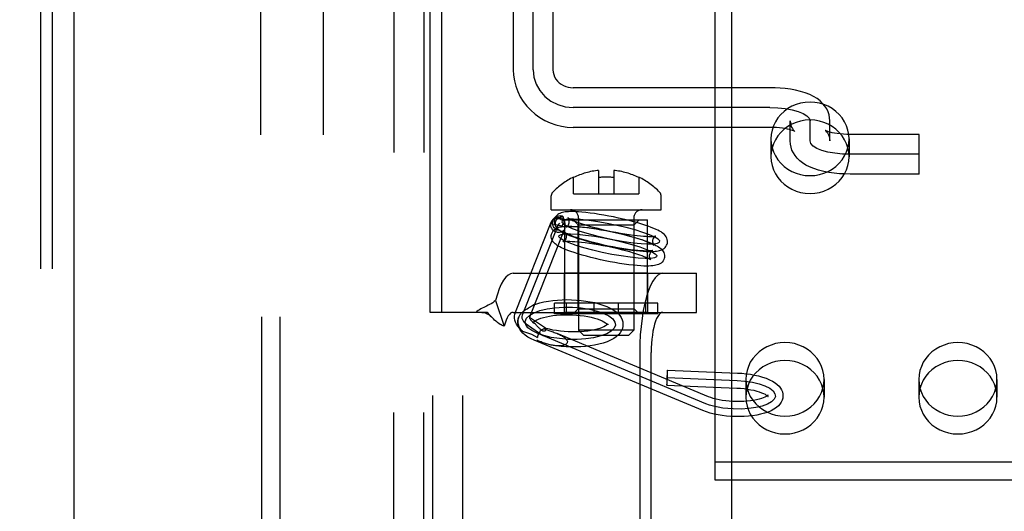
# Model space of a CAD drawing. Header units: inches. Extents: x 0 to 232, y 0 to 150.
# Tile 13 of 31: x 70.839 to 72.804, y 82.675 to 83.655. Entities that reach past the tile are written whole.
import ezdxf

# ---------------------------------------------------------------- set-up
doc = ezdxf.new("R2010")
doc.units = ezdxf.units.IN
doc.header["$LTSCALE"] = 12.750417
doc.header["$MEASUREMENT"] = 0
doc.linetypes.add('HIDDEN', pattern=[0.2, 0.1, -0.1])
doc.layers.get('0').update_dxf_attribs({"linetype": 'CONTINUOUS'})
for name, color, linetype in [('02___PRT_ALL_AXES', 7, 'CONTINUOUS'), ('03___PRT_ALL_CURVES', 7, 'CONTINUOUS'), ('06___PRT_ALL_SURFS', 7, 'CONTINUOUS'), ('DEFAULT_2', 8, 'HIDDEN'), ('DIMENSIONS', 7, 'CONTINUOUS')]:
    doc.layers.add(name, color=color, linetype=linetype)
doc.styles.get("Standard").update_dxf_attribs({"font": 'arial.ttf'})
doc.dimstyles.new('DIMSTYLE_1', dxfattribs={"dimtxt": 1.022761, "dimasz": 1.363681, "dimexe": 0.09, "dimexo": 0.07, "dimgap": 0.0375, "dimtad": 0, "dimtih": 1, "dimtoh": 1, "dimzin": 4, "dimdsep": 46, "dimtxsty": 'Standard', "dimblk": '_FILLED', "dimblk1": '_FILLED', "dimblk2": '_FILLED', "dimcen": 0.09, "dimazin": 1, "dimtfac": 1, "dimtdec": 3, "dimtofl": 0, "dimtmove": 0, "dimatfit": 3, "dimldrblk": '_FILLED', "dimfxl": 0, "dimtolj": 1, "dimtzin": 4, "dimarcsym": 0})

# ---------------------------------------------------------------- blocks, each defined once
blk = doc.blocks.new('_FILLED')
at = {"color": 0, "linetype": 'ByBlock'}
blk.add_solid([(0, 0), (-1, 0.2), (-1, -0.2)], dxfattribs=at)
blk = doc.blocks.new('*D17')
at = {"layer": 'DIMENSIONS', "color": 2, "linetype": 'Continuous'}
for p, q in [((67.3221, 88.4813), (65.202, 88.4813)), ((70.9471, 88.4813), (73.6745, 88.4813))]:
    blk.add_line(p, q, dxfattribs=at)
at = {"layer": 'DIMENSIONS', "color": 2, "linetype": 'Continuous', "xscale": 1.3636809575, "yscale": 1.3636809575, "zscale": 1.3636809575}
blk.add_blockref('_FILLED', (67.3221, 88.4813), dxfattribs=at)
at = {"layer": 'DIMENSIONS', "color": 2, "linetype": 'Continuous', "xscale": 1.3636809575, "yscale": 1.3636809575, "zscale": 1.3636809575, "rotation": 180}
blk.add_blockref('_FILLED', (70.9471, 88.4813), dxfattribs=at)
at = {"layer": 'DIMENSIONS', "color": 2, "linetype": 'Continuous', "insert": (64.6907, 88.9927), "char_height": 1.02276, "width": 2.779324, "attachment_point": 3, "line_spacing_factor": 0.9}
blk.add_mtext('3.63', dxfattribs=at)

msp = doc.modelspace()

# ---------------------------------------------------------------- linework, layer by layer
at = {"color": 3, "linetype": 'Continuous'}
for p, q in [((70.9471, 112.402), (70.9471, 54.11)), ((72.2596, 90.8393), (72.2596, 75.6726))]:
    msp.add_line(p, q, dxfattribs=at)
at = {"layer": '02___PRT_ALL_AXES', "color": 8, "linetype": 'HIDDEN'}
for p, q in [((71.3198, 84.7001), (71.3198, 81.231)), ((71.4448, 84.7001), (71.4448, 81.231)), ((71.5856, 81.597), (71.5856, 84.665)), ((71.6456, 81.597), (71.6456, 84.665)), ((72.3381, 83.4172), (72.3381, 83.3816)), ((72.4941, 83.4172), (72.4941, 83.3816)), ((71.9269, 83.0895), (71.9269, 83.256)), ((71.9269, 83.256), (72.0919, 83.256)), ((72.0919, 83.0895), (72.0919, 83.256)), ((71.9264, 83.0715), (71.9264, 83.1495)), ((72.0924, 83.1495), (71.9264, 83.1495)), ((72.0924, 83.0715), (72.0924, 83.1495)), ((72.0924, 83.0715), (71.9264, 83.0715)), ((72.2881, 82.9379), (72.2881, 82.9023)), ((72.4441, 82.9379), (72.4441, 82.9023)), ((72.6331, 82.9379), (72.6331, 82.9023)), ((72.7891, 82.9379), (72.7891, 82.9023))]:
    msp.add_line(p, q, dxfattribs=at)
for points in [[(72.4941, 83.4172), (72.4935, 83.4261), (72.4918, 83.4347), (72.489, 83.4431), (72.4852, 83.4512), (72.4803, 83.4588), (72.4745, 83.4658), (72.4678, 83.472), (72.4604, 83.4775), (72.4523, 83.4821), (72.4438, 83.4857), (72.4348, 83.4883), (72.4255, 83.4899), (72.4161, 83.4904), (72.4067, 83.4899), (72.3974, 83.4883), (72.3884, 83.4857), (72.3799, 83.4821), (72.3718, 83.4775), (72.3644, 83.472), (72.3577, 83.4658), (72.3519, 83.4588), (72.347, 83.4512), (72.3432, 83.4431), (72.3404, 83.4347), (72.3387, 83.4261), (72.3381, 83.4172)], [(72.4941, 83.3816), (72.4935, 83.3905), (72.4918, 83.3991), (72.489, 83.4076), (72.4852, 83.4156), (72.4803, 83.4232), (72.4745, 83.4302), (72.4678, 83.4364), (72.4604, 83.4419), (72.4523, 83.4465), (72.4438, 83.4501), (72.4348, 83.4527), (72.4255, 83.4543), (72.4161, 83.4549), (72.4067, 83.4543), (72.3974, 83.4527), (72.3884, 83.4501), (72.3799, 83.4465), (72.3718, 83.4419), (72.3644, 83.4364), (72.3577, 83.4302), (72.3519, 83.4232), (72.347, 83.4156), (72.3432, 83.4076), (72.3404, 83.3991), (72.3387, 83.3905), (72.3381, 83.3816)], [(72.3381, 83.4172), (72.3387, 83.4083), (72.3404, 83.3996), (72.3432, 83.3912), (72.347, 83.3831), (72.3519, 83.3755), (72.3577, 83.3686), (72.3644, 83.3623), (72.3718, 83.3568), (72.3799, 83.3523), (72.3884, 83.3486), (72.3974, 83.346), (72.4067, 83.3444), (72.4161, 83.3439), (72.4255, 83.3444), (72.4348, 83.346), (72.4438, 83.3486), (72.4523, 83.3523), (72.4604, 83.3568), (72.4678, 83.3623), (72.4745, 83.3686), (72.4803, 83.3755), (72.4852, 83.3831), (72.489, 83.3912), (72.4918, 83.3996), (72.4935, 83.4083), (72.4941, 83.4172)], [(72.3381, 83.3816), (72.3387, 83.3727), (72.3404, 83.364), (72.3432, 83.3556), (72.347, 83.3475), (72.3519, 83.34), (72.3577, 83.333), (72.3644, 83.3267), (72.3718, 83.3213), (72.3799, 83.3167), (72.3884, 83.3131), (72.3974, 83.3104), (72.4067, 83.3088), (72.4161, 83.3083), (72.4255, 83.3088), (72.4348, 83.3104), (72.4438, 83.3131), (72.4523, 83.3167), (72.4604, 83.3213), (72.4678, 83.3267), (72.4745, 83.333), (72.4803, 83.34), (72.4852, 83.3475), (72.489, 83.3556), (72.4918, 83.364), (72.4935, 83.3727), (72.4941, 83.3816)], [(72.4441, 82.9379), (72.4435, 82.9468), (72.4418, 82.9555), (72.439, 82.9639), (72.4352, 82.972), (72.4303, 82.9795), (72.4245, 82.9865), (72.4178, 82.9928), (72.4104, 82.9982), (72.4023, 83.0028), (72.3938, 83.0064), (72.3848, 83.0091), (72.3755, 83.0107), (72.3661, 83.0112), (72.3567, 83.0107), (72.3474, 83.0091), (72.3384, 83.0064), (72.3299, 83.0028), (72.3218, 82.9982), (72.3144, 82.9928), (72.3077, 82.9865), (72.3019, 82.9795), (72.297, 82.972), (72.2932, 82.9639), (72.2904, 82.9555), (72.2887, 82.9468), (72.2881, 82.9379)], [(72.7891, 82.9379), (72.7885, 82.9468), (72.7868, 82.9555), (72.784, 82.9639), (72.7802, 82.972), (72.7753, 82.9795), (72.7695, 82.9865), (72.7628, 82.9928), (72.7554, 82.9982), (72.7473, 83.0028), (72.7388, 83.0064), (72.7298, 83.0091), (72.7205, 83.0107), (72.7111, 83.0112), (72.7017, 83.0107), (72.6924, 83.0091), (72.6834, 83.0064), (72.6749, 83.0028), (72.6668, 82.9982), (72.6594, 82.9928), (72.6527, 82.9865), (72.6469, 82.9795), (72.642, 82.972), (72.6382, 82.9639), (72.6354, 82.9555), (72.6337, 82.9468), (72.6331, 82.9379)], [(72.4441, 82.9023), (72.4435, 82.9112), (72.4418, 82.9199), (72.439, 82.9283), (72.4352, 82.9364), (72.4303, 82.944), (72.4245, 82.9509), (72.4178, 82.9572), (72.4104, 82.9627), (72.4023, 82.9672), (72.3938, 82.9709), (72.3848, 82.9735), (72.3755, 82.9751), (72.3661, 82.9756), (72.3567, 82.9751), (72.3474, 82.9735), (72.3384, 82.9709), (72.3299, 82.9672), (72.3218, 82.9627), (72.3144, 82.9572), (72.3077, 82.9509), (72.3019, 82.944), (72.297, 82.9364), (72.2932, 82.9283), (72.2904, 82.9199), (72.2887, 82.9112), (72.2881, 82.9023)], [(72.7891, 82.9023), (72.7885, 82.9112), (72.7868, 82.9199), (72.784, 82.9283), (72.7802, 82.9364), (72.7753, 82.944), (72.7695, 82.9509), (72.7628, 82.9572), (72.7554, 82.9627), (72.7473, 82.9672), (72.7388, 82.9709), (72.7298, 82.9735), (72.7205, 82.9751), (72.7111, 82.9756), (72.7017, 82.9751), (72.6924, 82.9735), (72.6834, 82.9709), (72.6749, 82.9672), (72.6668, 82.9627), (72.6594, 82.9572), (72.6527, 82.9509), (72.6469, 82.944), (72.642, 82.9364), (72.6382, 82.9283), (72.6354, 82.9199), (72.6337, 82.9112), (72.6331, 82.9023)], [(72.2881, 82.9379), (72.2887, 82.929), (72.2904, 82.9204), (72.2932, 82.9119), (72.297, 82.9039), (72.3019, 82.8963), (72.3077, 82.8893), (72.3144, 82.8831), (72.3218, 82.8776), (72.3299, 82.873), (72.3384, 82.8694), (72.3474, 82.8668), (72.3567, 82.8652), (72.3661, 82.8646), (72.3755, 82.8652), (72.3848, 82.8668), (72.3938, 82.8694), (72.4023, 82.873), (72.4104, 82.8776), (72.4178, 82.8831), (72.4245, 82.8893), (72.4303, 82.8963), (72.4352, 82.9039), (72.439, 82.9119), (72.4418, 82.9204), (72.4435, 82.929), (72.4441, 82.9379)], [(72.6331, 82.9379), (72.6337, 82.929), (72.6354, 82.9204), (72.6382, 82.9119), (72.642, 82.9039), (72.6469, 82.8963), (72.6527, 82.8893), (72.6594, 82.8831), (72.6668, 82.8776), (72.6749, 82.873), (72.6834, 82.8694), (72.6924, 82.8668), (72.7017, 82.8652), (72.7111, 82.8646), (72.7205, 82.8652), (72.7298, 82.8668), (72.7388, 82.8694), (72.7473, 82.873), (72.7554, 82.8776), (72.7628, 82.8831), (72.7695, 82.8893), (72.7753, 82.8963), (72.7802, 82.9039), (72.784, 82.9119), (72.7868, 82.9204), (72.7885, 82.929), (72.7891, 82.9379)], [(72.2881, 82.9023), (72.2887, 82.8934), (72.2904, 82.8848), (72.2932, 82.8764), (72.297, 82.8683), (72.3019, 82.8607), (72.3077, 82.8537), (72.3144, 82.8475), (72.3218, 82.842), (72.3299, 82.8374), (72.3384, 82.8338), (72.3474, 82.8312), (72.3567, 82.8296), (72.3661, 82.8291), (72.3755, 82.8296), (72.3848, 82.8312), (72.3938, 82.8338), (72.4023, 82.8374), (72.4104, 82.842), (72.4178, 82.8475), (72.4245, 82.8537), (72.4303, 82.8607), (72.4352, 82.8683), (72.439, 82.8764), (72.4418, 82.8848), (72.4435, 82.8934), (72.4441, 82.9023)], [(72.6331, 82.9023), (72.6337, 82.8934), (72.6354, 82.8848), (72.6382, 82.8764), (72.642, 82.8683), (72.6469, 82.8607), (72.6527, 82.8537), (72.6594, 82.8475), (72.6668, 82.842), (72.6749, 82.8374), (72.6834, 82.8338), (72.6924, 82.8312), (72.7017, 82.8296), (72.7111, 82.8291), (72.7205, 82.8296), (72.7298, 82.8312), (72.7388, 82.8338), (72.7473, 82.8374), (72.7554, 82.842), (72.7628, 82.8475), (72.7695, 82.8537), (72.7753, 82.8607), (72.7802, 82.8683), (72.784, 82.8764), (72.7868, 82.8848), (72.7885, 82.8934), (72.7891, 82.9023)]]:
    msp.add_lwpolyline(points, dxfattribs=at)
at = {"layer": '03___PRT_ALL_CURVES', "color": 8, "linetype": 'HIDDEN'}
for p, q in [((71.8636, 83.5551), (71.8636, 84.3681)), ((72.3361, 83.4796), (71.9436, 83.4796)), ((72.4161, 83.4131), (72.4161, 83.453)), ((72.6341, 83.3865), (72.4961, 83.3865)), ((71.8424, 83.0663), (71.9135, 83.2453)), ((71.9135, 83.2453), (71.9172, 83.2493)), ((71.8833, 83.0248), (71.8541, 83.0445)), ((72.208, 82.8895), (71.8714, 83.0298)), ((72.131, 82.9415), (72.2708, 82.9356))]:
    msp.add_line(p, q, dxfattribs=at)
for points in [[(71.8636, 83.5551), (71.8651, 83.5404), (71.8696, 83.5263), (71.877, 83.5133), (71.887, 83.5017), (71.8991, 83.4924), (71.9129, 83.4854), (71.9278, 83.4811), (71.9436, 83.4796)], [(72.3361, 83.4796), (72.3516, 83.4791), (72.3666, 83.4776), (72.3804, 83.4752), (72.3927, 83.4718), (72.4026, 83.4678), (72.41, 83.4632), (72.4145, 83.4583), (72.4161, 83.453)], [(72.4961, 83.3865), (72.4806, 83.387), (72.4656, 83.3885), (72.4518, 83.3909), (72.4395, 83.3943), (72.4296, 83.3983), (72.4222, 83.4029), (72.4177, 83.4078), (72.4161, 83.4131)], [(72.0305, 83.2449), (72.0113, 83.2488), (71.9925, 83.2521), (71.9747, 83.2546), (71.9583, 83.2564), (71.9445, 83.2572), (71.9335, 83.257), (71.9258, 83.2559), (71.9215, 83.2539), (71.9211, 83.2511), (71.9245, 83.2476), (71.9314, 83.2435), (71.9418, 83.2389), (71.955, 83.2341), (71.9707, 83.2293), (71.9882, 83.2246), (72.0072, 83.2201)], [(72.0072, 83.2201), (72.0263, 83.2162), (72.0452, 83.2129), (72.063, 83.2103), (72.0794, 83.2086), (72.0932, 83.2078), (72.1042, 83.208), (72.1119, 83.2091), (72.1161, 83.2111), (72.1165, 83.2139), (72.1132, 83.2174), (72.1063, 83.2215), (72.0958, 83.2261), (72.0826, 83.2309), (72.067, 83.2357), (72.0495, 83.2404), (72.0305, 83.2449)], [(72.0012, 83.191), (71.9825, 83.1954), (71.965, 83.2001), (71.9493, 83.205), (71.9358, 83.2098), (71.9255, 83.2143), (71.9185, 83.2184), (71.9152, 83.222), (71.9155, 83.2248), (71.9197, 83.2268), (71.9273, 83.2279), (71.9382, 83.2281), (71.9523, 83.2273), (71.9684, 83.2256), (71.9862, 83.2231), (72.005, 83.2198), (72.0245, 83.2158)], [(72.0245, 83.2158), (72.0431, 83.2114), (72.0607, 83.2067), (72.0764, 83.2019), (72.0898, 83.197), (72.1001, 83.1925), (72.1071, 83.1884), (72.1105, 83.1849), (72.1101, 83.182), (72.106, 83.18), (72.0983, 83.1789), (72.0874, 83.1787), (72.0734, 83.1795), (72.0573, 83.1812), (72.0395, 83.1838), (72.0207, 83.1871), (72.0012, 83.191)], [(71.848, 83.0534), (71.8506, 83.0596), (71.8564, 83.0653), (71.8654, 83.0705), (71.8773, 83.0749), (71.8914, 83.0783), (71.9072, 83.0806), (71.9242, 83.0817), (71.9421, 83.0816), (71.9595, 83.0802), (71.976, 83.0777), (71.9911, 83.0741), (72.0044, 83.0695), (72.0149, 83.0643), (72.0225, 83.0584), (72.0268, 83.0522), (72.0278, 83.0459)], [(71.8541, 83.0445), (71.8496, 83.048), (71.846, 83.0516), (71.8435, 83.0553), (71.842, 83.0591), (71.8416, 83.0627), (71.8424, 83.0663)], [(72.0278, 83.0459), (72.0252, 83.0397), (72.0194, 83.034), (72.0104, 83.0288), (71.9985, 83.0244), (71.9844, 83.021), (71.9686, 83.0187), (71.9516, 83.0176), (71.9337, 83.0177), (71.9163, 83.0191), (71.8998, 83.0216), (71.8847, 83.0252), (71.8714, 83.0298), (71.8609, 83.035), (71.8533, 83.0409), (71.849, 83.0471), (71.848, 83.0534)], [(72.2708, 82.9356), (72.2863, 82.9344), (72.301, 82.9321), (72.3146, 82.9289), (72.3262, 82.9249), (72.3357, 82.9201), (72.3424, 82.9149), (72.3462, 82.9094), (72.347, 82.9037), (72.3447, 82.8983), (72.3393, 82.8931), (72.3312, 82.8885), (72.3207, 82.8847), (72.308, 82.8817), (72.2938, 82.8797), (72.2784, 82.8787), (72.2626, 82.8789)], [(72.2626, 82.8789), (72.2524, 82.8796), (72.2424, 82.8807), (72.2328, 82.8823), (72.2238, 82.8844), (72.2155, 82.8868), (72.208, 82.8895)]]:
    msp.add_lwpolyline(points, dxfattribs=at)
at = {"layer": '06___PRT_ALL_SURFS', "color": 8, "linetype": 'HIDDEN'}
for p, q in [((71.9062, 83.0685), (71.9062, 83.0895)), ((72.1127, 83.0895), (71.9062, 83.0895)), ((71.9304, 83.0685), (71.9304, 83.0895)), ((71.9851, 83.0685), (71.9851, 83.0895)), ((72.0337, 83.0685), (72.0337, 83.0895)), ((72.0884, 83.0685), (72.0884, 83.0895)), ((72.1127, 83.0685), (72.1127, 83.0895)), ((72.1127, 83.0685), (71.9062, 83.0685))]:
    msp.add_line(p, q, dxfattribs=at)
at = {"layer": 'DEFAULT_2', "color": 8, "linetype": 'HIDDEN'}
for p, q in [((71.5856, 84.665), (71.5856, 81.597)), ((71.6456, 84.665), (71.6456, 81.597)), ((71.6636, 81.631), (71.6636, 84.631)), ((71.7236, 81.631), (71.7236, 84.631)), ((71.3226, 81.7875), (71.3226, 84.4775)), ((71.3592, 81.7875), (71.3592, 84.4775)), ((70.881, 84.433), (70.881, 81.833)), ((70.9038, 84.433), (70.9038, 81.833)), ((71.8241, 84.3684), (71.8241, 83.5551)), ((71.9031, 84.3684), (71.9031, 83.5551)), ((71.6585, 83.0715), (71.6585, 83.6985)), ((71.6813, 83.0715), (71.6813, 83.6985)), ((72.2261, 83.6776), (72.2261, 82.7379)), ((72.3361, 83.5191), (71.9436, 83.5191)), ((72.3766, 83.4131), (72.3766, 83.453)), ((72.4556, 83.4131), (72.4556, 83.453)), ((72.3361, 83.4401), (71.9436, 83.4401)), ((72.6341, 83.426), (72.4961, 83.426)), ((72.6341, 83.347), (72.6341, 83.426)), ((71.9944, 83.3544), (71.9944, 83.3079)), ((72.0244, 83.3544), (72.0244, 83.3079)), ((71.9444, 83.3079), (71.9444, 83.341)), ((72.0744, 83.341), (72.0744, 83.3079)), ((72.6341, 83.347), (72.4961, 83.347)), ((71.8999, 83.276), (71.8999, 83.304)), ((71.9444, 83.3079), (72.0744, 83.3079)), ((72.1189, 83.276), (72.1189, 83.304)), ((71.8999, 83.276), (72.1189, 83.276)), ((71.9026, 83.2556), (71.9063, 83.2596)), ((71.9434, 83.256), (72.0754, 83.256)), ((71.9534, 83.246), (71.9434, 83.256)), ((71.9544, 83.2595), (71.9544, 83.036)), ((72.0644, 83.2595), (72.0644, 83.036)), ((72.0654, 83.246), (72.0754, 83.256)), ((71.8285, 83.0718), (71.8996, 83.2509)), ((71.8584, 83.0659), (71.926, 83.2363)), ((71.8989, 83.2485), (71.9214, 83.2436)), ((71.9534, 83.0785), (71.9534, 83.246)), ((71.9534, 83.246), (72.0654, 83.246)), ((72.0654, 83.0785), (72.0654, 83.246)), ((71.8237, 83.1495), (72.1895, 83.1495)), ((72.1895, 83.0715), (72.1895, 83.1495)), ((71.7889, 83.0952), (71.8061, 83.044)), ((71.8516, 83.0781), (71.8497, 83.077)), ((71.8543, 83.0798), (71.8516, 83.0781)), ((71.8561, 83.0809), (71.8543, 83.0798)), ((71.8579, 83.0819), (71.8561, 83.0809)), ((71.8643, 83.081), (71.8649, 83.0825)), ((71.9534, 83.0785), (71.9434, 83.0685)), ((71.9534, 83.0785), (72.0654, 83.0785)), ((72.0654, 83.0785), (72.0754, 83.0685)), ((71.6813, 83.0715), (71.6585, 83.0715)), ((71.7719, 83.0715), (71.6813, 83.0715)), ((71.7825, 83.0605), (71.7759, 83.0675)), ((71.783, 83.06), (71.7825, 83.0605)), ((71.8237, 83.0715), (72.1895, 83.0715)), ((71.8569, 83.0625), (71.8566, 83.0615)), ((71.8569, 83.0625), (71.8576, 83.064)), ((71.8576, 83.064), (71.8584, 83.0659)), ((71.8584, 83.0659), (71.8586, 83.0664)), ((71.8586, 83.0664), (71.8606, 83.0714)), ((72.0754, 83.0685), (71.9434, 83.0685)), ((71.888, 83.0398), (71.8625, 83.057)), ((71.8629, 83.0515), (71.8627, 83.0508)), ((71.8629, 83.0519), (71.8629, 83.0515)), ((71.8639, 83.0514), (71.8654, 83.0501)), ((71.8757, 83.0402), (71.872, 83.0439)), ((71.8875, 83.04), (71.8879, 83.0398)), ((72.0129, 83.0478), (72.0131, 83.0485)), ((72.0129, 83.0474), (72.0129, 83.0478)), ((72.0429, 83.0465), (72.0426, 83.0439)), ((71.8604, 83.028), (71.8722, 83.0215)), ((72.2137, 82.9034), (71.9117, 83.0292)), ((72.0644, 83.036), (71.9544, 83.036)), ((71.9644, 83.026), (71.9544, 83.036)), ((71.9644, 83.026), (72.0544, 83.026)), ((72.0544, 83.026), (72.0644, 83.036)), ((72.2022, 82.8757), (71.8656, 83.0159)), ((72.0764, 82.9915), (72.0764, 82.5675)), ((72.0992, 82.5675), (72.0992, 82.9915)), ((72.1317, 82.9564), (72.2714, 82.9506)), ((72.1304, 82.9265), (72.2702, 82.9206)), ((72.2261, 82.7735), (72.8511, 82.7735)), ((72.2261, 82.7379), (72.8511, 82.7379))]:
    msp.add_line(p, q, dxfattribs=at)
for points in [[(71.8241, 83.5551), (71.8247, 83.5439), (71.8264, 83.5328), (71.8292, 83.522), (71.8331, 83.5114), (71.838, 83.5012), (71.844, 83.4916), (71.8509, 83.4825), (71.8588, 83.4741), (71.8675, 83.4665), (71.8769, 83.4597), (71.887, 83.4539), (71.8976, 83.449), (71.9087, 83.4451), (71.9201, 83.4424), (71.9318, 83.4407), (71.9436, 83.4401)], [(71.9031, 83.5551), (71.9035, 83.5501), (71.9047, 83.5452), (71.9065, 83.5406), (71.909, 83.5364), (71.9121, 83.5325), (71.9157, 83.5291), (71.9196, 83.5261), (71.924, 83.5237), (71.9286, 83.5217), (71.9335, 83.5203), (71.9385, 83.5194), (71.9436, 83.5191)], [(72.4556, 83.453), (72.4552, 83.4591), (72.4541, 83.4651), (72.4521, 83.4711), (72.4494, 83.4769), (72.4458, 83.4826), (72.4413, 83.4879), (72.4361, 83.4929), (72.4301, 83.4975), (72.4232, 83.5016), (72.4155, 83.5054), (72.4066, 83.5088), (72.397, 83.5118), (72.3871, 83.5142), (72.3769, 83.516), (72.3668, 83.5174), (72.3566, 83.5184), (72.3463, 83.5189), (72.3361, 83.5191)], [(72.3766, 83.453), (72.377, 83.4483), (72.3779, 83.4442), (72.3793, 83.4406), (72.3808, 83.4376), (72.3824, 83.4354), (72.3838, 83.4338), (72.3849, 83.4327), (72.3855, 83.4322), (72.3858, 83.432), (72.3858, 83.432)], [(72.3858, 83.432), (72.3855, 83.4322), (72.3848, 83.4326), (72.3834, 83.4332), (72.3814, 83.4339), (72.3787, 83.4348), (72.3753, 83.4358), (72.3712, 83.4368), (72.3664, 83.4377), (72.3611, 83.4385), (72.3553, 83.4392), (72.3491, 83.4397), (72.3427, 83.44), (72.3361, 83.4401)], [(72.4471, 83.4337), (72.4465, 83.434), (72.4464, 83.4341), (72.4468, 83.4338), (72.4476, 83.4331), (72.4486, 83.4321), (72.45, 83.4304), (72.4515, 83.4282), (72.453, 83.4253), (72.4543, 83.4218), (72.4552, 83.4177), (72.4556, 83.4131)], [(72.4961, 83.426), (72.4893, 83.4261), (72.4827, 83.4264), (72.4763, 83.427), (72.4704, 83.4277), (72.465, 83.4286), (72.4602, 83.4295), (72.4561, 83.4305), (72.4527, 83.4315), (72.4501, 83.4324), (72.4483, 83.4331), (72.4471, 83.4337)], [(72.4961, 83.347), (72.4855, 83.3472), (72.4748, 83.3478), (72.4643, 83.3488), (72.4539, 83.3503), (72.4434, 83.3523), (72.4333, 83.3549), (72.4239, 83.3579), (72.4153, 83.3613), (72.4079, 83.3651), (72.4013, 83.3692), (72.3955, 83.3737), (72.3905, 83.3786), (72.3862, 83.3838), (72.3828, 83.3893), (72.3801, 83.3949), (72.3782, 83.4008), (72.377, 83.4069), (72.3766, 83.4131)], [(71.9026, 83.2556), (71.9018, 83.2548), (71.9005, 83.2529), (71.8996, 83.2508), (71.8989, 83.2485)], [(71.8996, 83.2509), (71.9001, 83.2521), (71.9012, 83.2537), (71.9025, 83.2551), (71.904, 83.2563), (71.9057, 83.2573), (71.9076, 83.2581), (71.9096, 83.2585), (71.9117, 83.2587), (71.9138, 83.2587), (71.9159, 83.2583), (71.9179, 83.2577), (71.9199, 83.2568), (71.9217, 83.2557), (71.9234, 83.2544), (71.9249, 83.2529), (71.9261, 83.2513), (71.9271, 83.2495)], [(71.9176, 83.2344), (71.9154, 83.2346), (71.9132, 83.235), (71.9111, 83.2358), (71.9092, 83.2369), (71.9074, 83.2383), (71.9058, 83.2399), (71.9045, 83.2418), (71.9035, 83.2438), (71.9028, 83.2459), (71.9024, 83.2481), (71.9024, 83.2503), (71.9027, 83.2525), (71.9033, 83.2547), (71.9042, 83.2567), (71.9054, 83.2585), (71.9063, 83.2596)], [(71.9269, 83.2516), (71.9258, 83.2536), (71.9243, 83.2554), (71.9226, 83.257), (71.9207, 83.2583), (71.9186, 83.2593), (71.9163, 83.2599), (71.914, 83.2602), (71.9117, 83.2601), (71.9094, 83.2597), (71.9073, 83.2589), (71.9052, 83.2578), (71.9034, 83.2564), (71.9026, 83.2556)], [(71.9062, 83.2557), (71.906, 83.2545), (71.9059, 83.2516), (71.9062, 83.2486), (71.9071, 83.2457), (71.9084, 83.2431), (71.91, 83.2407), (71.9119, 83.2386), (71.9138, 83.2368)], [(72.0337, 83.2595), (72.0241, 83.2616), (72.0145, 83.2635), (72.0049, 83.2652), (71.9955, 83.2668), (71.9862, 83.2682), (71.9773, 83.2694), (71.9688, 83.2704), (71.961, 83.2712), (71.9542, 83.2717), (71.9482, 83.272), (71.943, 83.2722), (71.9384, 83.2722), (71.9344, 83.2721), (71.9308, 83.2718), (71.9276, 83.2715), (71.9248, 83.271), (71.9221, 83.2705), (71.9196, 83.2697), (71.9172, 83.2688), (71.915, 83.2676), (71.9128, 83.2662), (71.9108, 83.2644), (71.9091, 83.2623), (71.9077, 83.2599), (71.9066, 83.2573), (71.9062, 83.2557)], [(71.9063, 83.2596), (71.9069, 83.2602), (71.9086, 83.2616), (71.9105, 83.2627), (71.9126, 83.2635), (71.9148, 83.264), (71.917, 83.2642), (71.9192, 83.264), (71.9214, 83.2636), (71.9235, 83.2627)], [(71.9086, 83.2512), (71.9091, 83.2531), (71.9099, 83.2549), (71.9109, 83.2565), (71.9122, 83.2581), (71.9137, 83.2594), (71.9154, 83.2606), (71.9172, 83.2615), (71.9192, 83.2622), (71.9213, 83.2626), (71.9235, 83.2627)], [(71.9242, 83.2606), (71.9239, 83.2613), (71.9237, 83.2621), (71.9235, 83.2627)], [(71.9269, 83.2516), (71.9267, 83.2527), (71.9264, 83.2539), (71.9261, 83.255), (71.9258, 83.256), (71.9254, 83.257), (71.9251, 83.258), (71.9242, 83.2606)], [(71.9333, 83.2597), (71.9332, 83.2598), (71.9331, 83.2598), (71.9335, 83.2596), (71.9342, 83.259), (71.9355, 83.2583), (71.9373, 83.2573), (71.9396, 83.2562), (71.9425, 83.2548), (71.946, 83.2533), (71.9503, 83.2517), (71.9554, 83.2498), (71.9614, 83.2478), (71.9683, 83.2456), (71.976, 83.2434), (71.9841, 83.2412), (71.9926, 83.239), (72.0014, 83.2368), (72.0104, 83.2348)], [(71.9356, 83.2497), (71.9357, 83.2506), (71.9358, 83.253), (71.9355, 83.2553), (71.9349, 83.2571), (71.9342, 83.2585), (71.9336, 83.2593), (71.9333, 83.2597)], [(72.1315, 83.2092), (72.1317, 83.2105), (72.1318, 83.2134), (72.1314, 83.2164), (72.1305, 83.2192), (72.1292, 83.2219), (72.1276, 83.2243), (72.1258, 83.2264), (72.1237, 83.2282), (72.1214, 83.23), (72.1189, 83.2317), (72.116, 83.2333), (72.1127, 83.2351), (72.1089, 83.2369), (72.1045, 83.2388), (72.0994, 83.2408), (72.0934, 83.243), (72.0866, 83.2453), (72.0788, 83.2478), (72.0704, 83.2503), (72.0616, 83.2527), (72.0525, 83.2551), (72.0432, 83.2574), (72.0337, 83.2595)], [(71.9108, 83.2311), (71.9089, 83.2317), (71.9071, 83.2324), (71.9054, 83.2335), (71.9038, 83.2347), (71.9025, 83.236), (71.9013, 83.2376), (71.9003, 83.2392), (71.8995, 83.241), (71.899, 83.2429), (71.8987, 83.2448), (71.8987, 83.2467), (71.8989, 83.2485)], [(71.8989, 83.2485), (71.8994, 83.2504), (71.8996, 83.2509)], [(71.9002, 83.2267), (71.9004, 83.2273), (71.9013, 83.2301), (71.9027, 83.2327), (71.9046, 83.235), (71.9068, 83.237), (71.9092, 83.2387), (71.9117, 83.2399), (71.9143, 83.2409), (71.9171, 83.2416), (71.92, 83.2422), (71.9232, 83.2426), (71.9269, 83.2429), (71.931, 83.2431), (71.9357, 83.2431), (71.9411, 83.243), (71.9473, 83.2427), (71.9543, 83.2422), (71.9623, 83.2414), (71.971, 83.2404), (71.98, 83.2392), (71.9893, 83.2378), (71.9988, 83.2362), (72.0084, 83.2344), (72.018, 83.2325), (72.0277, 83.2304)], [(71.9138, 83.2368), (71.9124, 83.2382), (71.9111, 83.2398), (71.91, 83.2415), (71.9092, 83.2434), (71.9086, 83.2453), (71.9084, 83.2473), (71.9083, 83.2492), (71.9086, 83.2512)], [(71.9176, 83.2344), (71.9157, 83.2355), (71.9138, 83.2368)], [(71.9269, 83.2516), (71.9261, 83.251), (71.9254, 83.2503), (71.9246, 83.2496), (71.924, 83.2489), (71.9234, 83.2481), (71.9228, 83.2473), (71.9224, 83.2464), (71.922, 83.2455), (71.9216, 83.2446), (71.9214, 83.2436)], [(71.9214, 83.2436), (71.9223, 83.2452), (71.9236, 83.2467), (71.9252, 83.2481), (71.9271, 83.2495)], [(71.926, 83.2362), (71.9259, 83.2359), (71.9256, 83.2353), (71.9252, 83.2348), (71.9248, 83.2344), (71.9243, 83.234), (71.9239, 83.2338), (71.9234, 83.2337), (71.9228, 83.2336)], [(71.9266, 83.2384), (71.9264, 83.2374), (71.9262, 83.2366), (71.926, 83.2362)], [(71.9269, 83.2412), (71.9269, 83.2404), (71.9268, 83.2397), (71.9267, 83.239), (71.9266, 83.2384)], [(71.927, 83.2469), (71.927, 83.2442), (71.927, 83.2434), (71.927, 83.2427), (71.927, 83.242), (71.9269, 83.2412)], [(71.9271, 83.2495), (71.9271, 83.2488), (71.927, 83.2482), (71.927, 83.2475), (71.927, 83.2469)], [(71.9299, 83.2415), (71.9295, 83.2414), (71.9293, 83.2413), (71.9295, 83.2414), (71.9301, 83.2417), (71.931, 83.2423), (71.932, 83.2431), (71.9331, 83.2444), (71.9343, 83.2461), (71.9352, 83.2481), (71.9356, 83.2497)], [(72.0272, 83.2302), (72.0181, 83.2322), (72.0089, 83.234), (71.9999, 83.2356), (71.991, 83.2371), (71.9823, 83.2385), (71.974, 83.2396), (71.9664, 83.2405), (71.9595, 83.2412), (71.9536, 83.2417), (71.9485, 83.242), (71.9441, 83.2422), (71.9404, 83.2422), (71.9373, 83.2422), (71.9347, 83.2421), (71.9327, 83.2419), (71.9312, 83.2417), (71.9301, 83.2415), (71.9299, 83.2415)], [(72.0104, 83.2348), (72.0196, 83.2328), (72.0287, 83.231), (72.0378, 83.2293), (72.0467, 83.2278), (72.0554, 83.2265), (72.0636, 83.2254), (72.0713, 83.2245), (72.0781, 83.2238), (72.084, 83.2233), (72.0891, 83.223), (72.0935, 83.2228), (72.0973, 83.2228), (72.1004, 83.2228), (72.1029, 83.2229), (72.1049, 83.2231), (72.1065, 83.2233), (72.1076, 83.2235), (72.1078, 83.2235)], [(71.998, 83.1764), (71.9884, 83.1786), (71.9791, 83.1808), (71.9699, 83.1832), (71.9612, 83.1856), (71.9529, 83.1881), (71.9453, 83.1905), (71.9388, 83.1927), (71.9331, 83.1948), (71.9281, 83.1967), (71.9239, 83.1985), (71.9201, 83.2003), (71.9169, 83.2019), (71.9141, 83.2035), (71.9116, 83.205), (71.9094, 83.2066), (71.9074, 83.2082), (71.9055, 83.2099), (71.9039, 83.2119), (71.9024, 83.214), (71.9012, 83.2164), (71.9004, 83.2189), (71.8999, 83.2216), (71.8999, 83.2245), (71.9002, 83.2267)], [(71.9228, 83.2336), (71.9215, 83.2328), (71.9202, 83.2321), (71.9187, 83.2315), (71.9172, 83.2311), (71.9156, 83.2308), (71.914, 83.2308), (71.9124, 83.2309), (71.9108, 83.2311)], [(71.9176, 83.2344), (71.9179, 83.2341), (71.9182, 83.2338), (71.9185, 83.2335), (71.9187, 83.2334)], [(71.9187, 83.2334), (71.9189, 83.2333), (71.9193, 83.2331), (71.9197, 83.233), (71.9202, 83.2329), (71.9207, 83.2329), (71.9212, 83.233), (71.9217, 83.2331), (71.9223, 83.2333), (71.9228, 83.2336)], [(71.9187, 83.2334), (71.9216, 83.2316), (71.9249, 83.2299), (71.9287, 83.2281), (71.9331, 83.2262), (71.9383, 83.2242), (71.9442, 83.222), (71.9511, 83.2196), (71.9588, 83.2172), (71.9673, 83.2147), (71.9761, 83.2122), (71.9851, 83.2099), (71.9945, 83.2076), (72.004, 83.2055)], [(71.9296, 83.2206), (71.9295, 83.2201), (71.9286, 83.2178), (71.9275, 83.2158), (71.9262, 83.2142), (71.925, 83.2132), (71.924, 83.2126), (71.9235, 83.2124)], [(72.0044, 83.2057), (71.9954, 83.2078), (71.9865, 83.2099), (71.9779, 83.2121), (71.9698, 83.2144), (71.9624, 83.2166), (71.9557, 83.2187), (71.95, 83.2206), (71.9451, 83.2223), (71.9409, 83.2239), (71.9374, 83.2254), (71.9345, 83.2267), (71.9321, 83.2278), (71.9303, 83.2288), (71.9289, 83.2296), (71.9279, 83.2302), (71.9273, 83.2306), (71.9271, 83.2308), (71.9271, 83.2308)], [(71.9271, 83.2308), (71.9272, 83.2306), (71.9276, 83.2302), (71.9282, 83.2294), (71.9288, 83.2282), (71.9294, 83.2267), (71.9298, 83.2248), (71.9298, 83.2226), (71.9296, 83.2206)], [(72.1044, 83.2053), (72.1045, 83.2052), (72.1045, 83.2052), (72.1042, 83.2054), (72.1034, 83.206), (72.1022, 83.2067), (72.1004, 83.2077), (72.0981, 83.2088), (72.0952, 83.2101), (72.0916, 83.2116), (72.0873, 83.2133), (72.0822, 83.2152), (72.0762, 83.2172), (72.0693, 83.2193), (72.0617, 83.2216), (72.0536, 83.2238), (72.0451, 83.226), (72.0363, 83.2282), (72.0272, 83.2302)], [(72.0277, 83.2304), (72.0372, 83.2283), (72.0466, 83.226), (72.0557, 83.2236), (72.0645, 83.2212), (72.0728, 83.2188), (72.0803, 83.2164), (72.0869, 83.2141), (72.0926, 83.2121), (72.0975, 83.2101), (72.1018, 83.2083), (72.1055, 83.2066), (72.1087, 83.205), (72.1116, 83.2034), (72.1141, 83.2018), (72.1163, 83.2003), (72.1183, 83.1987), (72.1201, 83.1969), (72.1218, 83.195), (72.1232, 83.1928), (72.1244, 83.1905), (72.1253, 83.1879), (72.1257, 83.1852), (72.1258, 83.1824), (72.1255, 83.1802)], [(72.1021, 83.2153), (72.1019, 83.2144), (72.1018, 83.2119), (72.1022, 83.2097), (72.1028, 83.2079), (72.1035, 83.2065), (72.1041, 83.2057), (72.1044, 83.2053)], [(72.1078, 83.2235), (72.1082, 83.2236), (72.1084, 83.2236), (72.1082, 83.2236), (72.1076, 83.2233), (72.1067, 83.2227), (72.1057, 83.2218), (72.1045, 83.2206), (72.1034, 83.2189), (72.1025, 83.2168), (72.1021, 83.2153)], [(71.9235, 83.2124), (71.9234, 83.2123), (71.9233, 83.2123), (71.9236, 83.2124), (71.9245, 83.2125), (71.9258, 83.2127), (71.9278, 83.2129), (71.9302, 83.2131), (71.9333, 83.2131), (71.9371, 83.2131), (71.9415, 83.213), (71.9468, 83.2127), (71.9529, 83.2122), (71.96, 83.2115), (71.9678, 83.2106), (71.9761, 83.2094), (71.9848, 83.2081), (71.9937, 83.2066), (72.0029, 83.2049), (72.0121, 83.2031), (72.0212, 83.2011)], [(72.004, 83.2055), (72.0136, 83.2034), (72.0232, 83.2015), (72.0328, 83.1998), (72.0422, 83.1982), (72.0515, 83.1968), (72.0604, 83.1955), (72.0689, 83.1945), (72.0767, 83.1938), (72.0835, 83.1933), (72.0894, 83.1929), (72.0947, 83.1928), (72.0993, 83.1928), (72.1033, 83.1929), (72.1068, 83.1931), (72.11, 83.1935), (72.1129, 83.1939), (72.1155, 83.1945), (72.118, 83.1952), (72.1204, 83.1962), (72.1227, 83.1974), (72.1248, 83.1988), (72.1268, 83.2006), (72.1286, 83.2027), (72.13, 83.2051), (72.1311, 83.2077), (72.1315, 83.2092)], [(72.1021, 83.1945), (72.1022, 83.1945), (72.1024, 83.1946), (72.102, 83.1945), (72.1012, 83.1943), (72.0998, 83.1941), (72.0979, 83.1939), (72.0954, 83.1938), (72.0923, 83.1937), (72.0886, 83.1937), (72.0841, 83.1939), (72.0789, 83.1942), (72.0727, 83.1946), (72.0657, 83.1954), (72.0578, 83.1963), (72.0496, 83.1974), (72.0409, 83.1987), (72.0319, 83.2003), (72.0228, 83.2019), (72.0136, 83.2037), (72.0044, 83.2057)], [(72.0212, 83.2011), (72.0303, 83.1991), (72.0391, 83.1969), (72.0477, 83.1947), (72.0558, 83.1925), (72.0633, 83.1903), (72.07, 83.1882), (72.0757, 83.1863), (72.0806, 83.1845), (72.0848, 83.1829), (72.0883, 83.1815), (72.0912, 83.1802), (72.0935, 83.1791), (72.0954, 83.1781), (72.0968, 83.1773), (72.0978, 83.1767), (72.0983, 83.1762), (72.0985, 83.1761), (72.0985, 83.1761)], [(72.1255, 83.1802), (72.1253, 83.1795), (72.1244, 83.1768), (72.123, 83.1742), (72.1211, 83.1718), (72.1189, 83.1698), (72.1165, 83.1682), (72.114, 83.1669), (72.1113, 83.166), (72.1086, 83.1652), (72.1057, 83.1646), (72.1024, 83.1642), (72.0988, 83.1639), (72.0947, 83.1637), (72.09, 83.1637), (72.0846, 83.1638), (72.0784, 83.1641), (72.0713, 83.1647), (72.0633, 83.1654), (72.0546, 83.1665), (72.0456, 83.1677), (72.0363, 83.1691), (72.0269, 83.1707), (72.0173, 83.1724), (72.0076, 83.1744), (71.998, 83.1764)], [(72.0985, 83.1761), (72.0984, 83.1762), (72.098, 83.1766), (72.0975, 83.1774), (72.0969, 83.1786), (72.0963, 83.1801), (72.0959, 83.1821), (72.0958, 83.1843), (72.0961, 83.1862)], [(72.0961, 83.1862), (72.0962, 83.1867), (72.097, 83.1891), (72.0982, 83.1911), (72.0995, 83.1926), (72.1007, 83.1936), (72.1016, 83.1942), (72.1021, 83.1945)], [(71.8237, 83.1495), (71.8188, 83.1485), (71.8139, 83.1459), (71.8092, 83.1414), (71.8046, 83.1353), (71.8002, 83.1275), (71.7961, 83.1181), (71.7923, 83.1074), (71.7889, 83.0952)], [(72.1226, 83.1495), (72.1174, 83.1485), (72.1123, 83.1455), (72.1073, 83.1406), (72.1025, 83.1338), (72.098, 83.1252), (72.0938, 83.115), (72.0899, 83.1032), (72.0865, 83.09), (72.0835, 83.0755), (72.081, 83.06), (72.079, 83.0436), (72.0775, 83.0266), (72.0767, 83.0093), (72.0764, 82.9915)], [(71.7889, 83.0952), (71.786, 83.0928), (71.783, 83.0907), (71.7799, 83.0887), (71.7768, 83.087), (71.7738, 83.0855), (71.7709, 83.0841), (71.768, 83.0827), (71.7651, 83.0814), (71.7622, 83.0799), (71.7593, 83.0784), (71.7564, 83.0767), (71.7537, 83.0749), (71.7513, 83.0732), (71.7491, 83.0715)], [(71.8633, 83.0854), (71.8611, 83.084), (71.8603, 83.0835), (71.8595, 83.083), (71.8587, 83.0825), (71.8579, 83.0819)], [(71.8606, 83.0714), (71.8624, 83.0761), (71.8643, 83.081)], [(71.8656, 83.0868), (71.8654, 83.0867), (71.865, 83.0865), (71.8645, 83.0862), (71.8639, 83.0858), (71.8633, 83.0854)], [(71.8649, 83.0825), (71.8652, 83.0832), (71.8654, 83.0838), (71.8656, 83.0844), (71.8658, 83.0849), (71.866, 83.0853), (71.8661, 83.0857), (71.8662, 83.0861), (71.8662, 83.0864), (71.8662, 83.0866), (71.8662, 83.0867), (71.8661, 83.0868), (71.8659, 83.0869), (71.8657, 83.0868), (71.8656, 83.0868)], [(71.8656, 83.0868), (71.8691, 83.088), (71.877, 83.0904), (71.8853, 83.0924), (71.894, 83.094), (71.9029, 83.0952), (71.9121, 83.0961), (71.9215, 83.0966), (71.931, 83.0968), (71.9405, 83.0966), (71.95, 83.0961), (71.9595, 83.0953), (71.9687, 83.0941), (71.9777, 83.0926), (71.9865, 83.0908), (71.9949, 83.0887), (72.003, 83.0861), (72.0106, 83.0832), (72.0175, 83.08), (72.0236, 83.0765), (72.0287, 83.0729), (72.033, 83.0691), (72.0364, 83.0652), (72.0391, 83.0611), (72.0411, 83.0569), (72.0423, 83.0526), (72.0429, 83.0483), (72.0429, 83.0465)], [(71.7611, 83.0715), (71.7628, 83.0714), (71.7657, 83.071), (71.7683, 83.0702), (71.7708, 83.0692), (71.7733, 83.0679), (71.7757, 83.0663), (71.7781, 83.0645), (71.7805, 83.0625), (71.783, 83.06)], [(71.7759, 83.0675), (71.7739, 83.0696), (71.7719, 83.0715)], [(71.8061, 83.044), (71.804, 83.0446), (71.8019, 83.0453), (71.7998, 83.0463), (71.7976, 83.0475), (71.7954, 83.049), (71.7932, 83.0506), (71.7911, 83.0523), (71.789, 83.0541), (71.7869, 83.0561), (71.7847, 83.0583), (71.783, 83.06)], [(71.8237, 83.0715), (71.8212, 83.071), (71.8188, 83.0696), (71.8164, 83.0674), (71.814, 83.0643), (71.8118, 83.0603), (71.8097, 83.0556), (71.8078, 83.0502), (71.8061, 83.044)], [(71.8418, 83.0349), (71.8407, 83.0358), (71.8365, 83.0397), (71.8331, 83.0438), (71.8304, 83.0479), (71.8285, 83.0521), (71.8273, 83.0562), (71.8267, 83.0602), (71.8267, 83.0641), (71.8273, 83.068), (71.8285, 83.0718)], [(71.8329, 83.0527), (71.833, 83.0544), (71.8338, 83.0587), (71.8351, 83.0624)], [(71.8351, 83.0624), (71.8344, 83.0606), (71.8338, 83.0586), (71.8334, 83.0564)], [(71.8497, 83.077), (71.8487, 83.0764), (71.8477, 83.0758), (71.8467, 83.0751), (71.8458, 83.0745), (71.8448, 83.0738), (71.8438, 83.0731), (71.8428, 83.0723), (71.8419, 83.0715), (71.8409, 83.0707), (71.84, 83.0698), (71.8391, 83.0688), (71.8382, 83.0677), (71.8374, 83.0666), (71.8365, 83.0653), (71.8357, 83.0639), (71.8351, 83.0624)], [(71.8567, 83.0624), (71.8565, 83.0627), (71.8566, 83.0626), (71.8566, 83.0622), (71.8566, 83.0615)], [(71.8566, 83.0615), (71.8565, 83.0614), (71.8566, 83.0602), (71.857, 83.059), (71.8576, 83.0577), (71.8586, 83.0565), (71.8597, 83.0552), (71.861, 83.054), (71.8624, 83.0527), (71.8639, 83.0514)], [(71.8625, 83.057), (71.8605, 83.0584), (71.859, 83.0597), (71.8579, 83.0608), (71.8571, 83.0617), (71.8567, 83.0624)], [(71.8627, 83.0508), (71.8627, 83.0508), (71.8632, 83.0513), (71.8641, 83.0523), (71.8657, 83.0535), (71.8679, 83.0549), (71.8709, 83.0565), (71.8746, 83.0581), (71.8791, 83.0597), (71.8842, 83.0613), (71.89, 83.0627), (71.8964, 83.0639), (71.9032, 83.065), (71.9105, 83.0658), (71.9181, 83.0664), (71.926, 83.0667), (71.934, 83.0668), (71.942, 83.0666), (71.95, 83.0661), (71.9578, 83.0653), (71.9654, 83.0643), (71.9727, 83.0631), (71.9796, 83.0616), (71.9859, 83.06), (71.9917, 83.0583), (71.9969, 83.0564), (72.0013, 83.0545), (72.005, 83.0527), (72.0079, 83.0509), (72.0101, 83.0493), (72.0117, 83.048), (72.0126, 83.047), (72.0127, 83.0469)], [(72.1226, 83.0715), (72.1199, 83.071), (72.1174, 83.0695), (72.1148, 83.067), (72.1124, 83.0635), (72.1101, 83.0592), (72.108, 83.054), (72.106, 83.048), (72.1043, 83.0413), (72.1028, 83.034), (72.1015, 83.0262), (72.1005, 83.0179), (72.0998, 83.0093), (72.0993, 83.0005), (72.0992, 82.9915)], [(71.8656, 83.0159), (71.8597, 83.0186), (71.8532, 83.0222), (71.8478, 83.0258), (71.8433, 83.0297), (71.8397, 83.0337), (71.8369, 83.0378), (71.8348, 83.0421), (71.8335, 83.0465), (71.833, 83.051), (71.8329, 83.0528)], [(71.8334, 83.0564), (71.8332, 83.0548), (71.8332, 83.0531), (71.8333, 83.0514), (71.8334, 83.0498), (71.8337, 83.0482), (71.8342, 83.0466)], [(71.8342, 83.0466), (71.8347, 83.0451), (71.8353, 83.0436), (71.836, 83.0422), (71.8368, 83.0408), (71.8377, 83.0394), (71.8387, 83.038), (71.8399, 83.0367), (71.8412, 83.0354), (71.8418, 83.035)], [(71.8631, 83.0524), (71.8628, 83.0528), (71.8628, 83.0529), (71.8629, 83.0524), (71.8629, 83.0519)], [(71.865, 83.0505), (71.8641, 83.0513), (71.8632, 83.0523), (71.8631, 83.0524)], [(71.872, 83.0439), (71.8707, 83.0452), (71.8694, 83.0465), (71.8681, 83.0477), (71.8667, 83.049), (71.8654, 83.0501)], [(71.8853, 83.0386), (71.8838, 83.0382), (71.8823, 83.0375), (71.8808, 83.0365), (71.8794, 83.0354), (71.878, 83.034), (71.8767, 83.0325), (71.8755, 83.0308), (71.8745, 83.0291), (71.8736, 83.0272), (71.873, 83.0253), (71.8725, 83.0234), (71.8722, 83.0215)], [(71.8879, 83.0398), (71.8881, 83.0396), (71.8885, 83.0391), (71.8888, 83.0384), (71.8889, 83.0376), (71.8888, 83.0367), (71.8885, 83.0359), (71.8881, 83.0352), (71.8876, 83.0346), (71.8869, 83.0341), (71.8861, 83.0338), (71.8853, 83.0337), (71.8843, 83.0338), (71.8833, 83.0342), (71.8823, 83.0347), (71.8812, 83.0353), (71.8801, 83.0361), (71.879, 83.037), (71.8779, 83.038), (71.8768, 83.0391), (71.8757, 83.0402)], [(71.8853, 83.0386), (71.8857, 83.0393), (71.8863, 83.0398), (71.8869, 83.04), (71.8875, 83.04)], [(71.8853, 83.0386), (71.8876, 83.0379), (71.8989, 83.034)], [(72.0131, 83.0485), (72.0131, 83.0485), (72.0126, 83.0479), (72.0117, 83.047), (72.0101, 83.0458), (72.0079, 83.0444), (72.0049, 83.0428), (72.0012, 83.0412), (71.9967, 83.0396), (71.9916, 83.038), (71.9858, 83.0366), (71.9794, 83.0354), (71.9726, 83.0343), (71.9653, 83.0335), (71.9577, 83.0329), (71.9498, 83.0326), (71.9418, 83.0325), (71.9338, 83.0327), (71.9258, 83.0332), (71.918, 83.034), (71.9104, 83.035), (71.9031, 83.0362), (71.8962, 83.0377), (71.8899, 83.0393), (71.8875, 83.04)], [(72.0426, 83.0439), (72.0417, 83.0395), (72.0399, 83.0351), (72.0373, 83.0308), (72.0339, 83.0268), (72.0296, 83.0229), (72.0244, 83.0193), (72.0182, 83.0159), (72.0111, 83.0128), (72.0033, 83.0102), (71.995, 83.0079), (71.9863, 83.0061), (71.9773, 83.0047), (71.968, 83.0036), (71.9585, 83.0029), (71.9489, 83.0026), (71.9392, 83.0026), (71.9295, 83.0029), (71.9198, 83.0036), (71.9103, 83.0047), (71.9054, 83.0054)], [(72.0127, 83.0469), (72.013, 83.0465), (72.013, 83.0464), (72.0129, 83.0469), (72.0129, 83.0474)], [(71.8418, 83.035), (71.8427, 83.0343), (71.8444, 83.0333)], [(71.8444, 83.0333), (71.8463, 83.0326), (71.8483, 83.0319), (71.8504, 83.0313), (71.8524, 83.0308), (71.8545, 83.0303), (71.8565, 83.0296), (71.8585, 83.0289), (71.8604, 83.028)], [(71.8989, 83.034), (71.9012, 83.0332), (71.9034, 83.0324), (71.9057, 83.0316), (71.9079, 83.0307), (71.9101, 83.0299), (71.9117, 83.0292)], [(71.9122, 83.029), (71.9143, 83.0281), (71.9164, 83.0271), (71.9183, 83.0262), (71.9202, 83.0252), (71.9219, 83.0242), (71.9236, 83.0232), (71.9251, 83.0221), (71.9265, 83.0211), (71.9278, 83.02), (71.9289, 83.0189), (71.9298, 83.0178), (71.9306, 83.0167), (71.9312, 83.0156), (71.9316, 83.0145), (71.9319, 83.0135), (71.9319, 83.0125)], [(71.9054, 83.0054), (71.9044, 83.0056), (71.9021, 83.006), (71.8998, 83.0064), (71.8975, 83.007), (71.8951, 83.0075), (71.8928, 83.0081), (71.8905, 83.0088), (71.8883, 83.0095), (71.886, 83.0102), (71.8838, 83.0109), (71.8815, 83.0117), (71.8794, 83.0125), (71.8772, 83.0133), (71.8751, 83.0141), (71.873, 83.0149), (71.871, 83.0158)], [(71.9319, 83.0125), (71.9318, 83.0115), (71.9315, 83.0105), (71.931, 83.0096), (71.9303, 83.0088), (71.9295, 83.008), (71.9285, 83.0073), (71.9273, 83.0067), (71.9259, 83.0061), (71.9245, 83.0056), (71.9229, 83.0052), (71.9211, 83.0049), (71.9193, 83.0047), (71.9174, 83.0046), (71.9154, 83.0046), (71.9133, 83.0046), (71.9111, 83.0047), (71.9089, 83.0049), (71.9067, 83.0052)], [(72.1317, 82.9564), (72.1316, 82.9564), (72.1315, 82.9561), (72.1314, 82.9555), (72.1313, 82.9546), (72.1312, 82.9534), (72.1311, 82.952), (72.131, 82.9504), (72.1309, 82.9486), (72.1308, 82.9466), (72.1307, 82.9446), (72.1306, 82.9424), (72.1305, 82.9403), (72.1304, 82.9382), (72.1303, 82.9361)], [(72.1304, 82.9265), (72.1304, 82.9265), (72.1305, 82.9268), (72.1306, 82.9274), (72.1307, 82.9283), (72.1308, 82.9295), (72.1309, 82.9309), (72.1311, 82.9325), (72.1312, 82.9343), (72.1313, 82.9363), (72.1314, 82.9384), (72.1315, 82.9405), (72.1316, 82.9426), (72.1317, 82.9447), (72.1317, 82.9468)], [(72.1317, 82.9468), (72.1318, 82.9487), (72.1318, 82.9505), (72.1318, 82.9521), (72.1318, 82.9535), (72.1318, 82.9546), (72.1318, 82.9555), (72.1317, 82.9561), (72.1317, 82.9564), (72.1317, 82.9564)], [(72.2714, 82.9506), (72.2802, 82.95), (72.2888, 82.9492), (72.2973, 82.948), (72.3055, 82.9465), (72.3135, 82.9447), (72.3211, 82.9426), (72.3285, 82.9401), (72.3352, 82.9373), (72.3411, 82.9343), (72.3463, 82.9311), (72.3506, 82.9277), (72.3542, 82.9242), (72.3571, 82.9206), (72.3593, 82.9168), (72.3609, 82.9128), (72.3618, 82.9087), (72.3621, 82.9044)], [(72.1303, 82.9361), (72.1303, 82.9342), (72.1302, 82.9324), (72.1302, 82.9308), (72.1302, 82.9294), (72.1302, 82.9283), (72.1303, 82.9274), (72.1303, 82.9268), (72.1304, 82.9265), (72.1304, 82.9265)], [(72.2702, 82.9206), (72.2774, 82.9201), (72.2845, 82.9195), (72.2914, 82.9186), (72.298, 82.9174), (72.3041, 82.9161), (72.3098, 82.9147), (72.3149, 82.9131), (72.3194, 82.9114), (72.3233, 82.9098), (72.3264, 82.9082), (72.3288, 82.9067), (72.3305, 82.9054), (72.3316, 82.9044), (72.3319, 82.9041)], [(72.3621, 82.9044), (72.3616, 82.9005), (72.3605, 82.8964), (72.3587, 82.8924), (72.3561, 82.8886), (72.3529, 82.885), (72.349, 82.8816), (72.3442, 82.8784), (72.3386, 82.8754), (72.3323, 82.8727), (72.3252, 82.8704), (72.3176, 82.8684), (72.3097, 82.8667), (72.3015, 82.8655), (72.2931, 82.8645), (72.2845, 82.8639), (72.2758, 82.8637), (72.2671, 82.8637), (72.2583, 82.8641), (72.2496, 82.8648), (72.2411, 82.8658), (72.2327, 82.8671), (72.2246, 82.8687), (72.2168, 82.8707), (72.2093, 82.873), (72.2022, 82.8757)], [(72.3323, 82.9068), (72.3325, 82.9071), (72.3323, 82.9068), (72.3316, 82.9062), (72.3304, 82.9052), (72.3286, 82.904), (72.3261, 82.9027), (72.3229, 82.9013), (72.319, 82.8999), (72.3144, 82.8985), (72.3092, 82.8972), (72.3035, 82.8961), (72.2973, 82.8952), (72.2907, 82.8944), (72.2838, 82.8939), (72.2767, 82.8937), (72.2695, 82.8937), (72.2622, 82.8939), (72.255, 82.8944), (72.2479, 82.8951), (72.2411, 82.8961), (72.2346, 82.8973), (72.2286, 82.8986), (72.223, 82.9001), (72.2181, 82.9017), (72.2137, 82.9034)], [(72.3319, 82.9041), (72.3322, 82.9037), (72.3324, 82.9035), (72.3323, 82.9038), (72.3321, 82.9048), (72.3321, 82.9053)], [(72.3321, 82.9053), (72.3321, 82.9058), (72.3323, 82.9067), (72.3323, 82.9068)]]:
    msp.add_lwpolyline(points, dxfattribs=at)
for centre, radius, start, end in [((72.0094, 83.2071), 0.1481, 95.813, 116.0328), ((72.0094, 83.2071), 0.1481, 63.9672, 84.187), ((72.0094, 83.2071), 0.1489, 115.9733, 135.7702), ((72.0094, 83.2071), 0.1339, 83.5689, 96.4311), ((72.0094, 83.2071), 0.1489, 44.2298, 64.0267), ((71.9099, 83.304), 0.01, 135.7702, 180), ((72.1089, 83.304), 0.01, 0, 44.2298), ((71.9379, 83.2595), 0.0165, 0, 90), ((72.0809, 83.2595), 0.0165, 90, 180)]:
    msp.add_arc(centre, radius, start, end, dxfattribs=at)

# ---------------------------------------------------------------- dimensions: what is measured, and where the dimension line sits
at = {"layer": 'DIMENSIONS', "color": 2, "linetype": 'Continuous'}
dim = msp.add_linear_dim(base=(70.9470979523, 88.4813040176), p1=(67.3220979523, 84.130969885), p2=(70.9470979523, 54.129969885), dimstyle='DIMSTYLE_1', dxfattribs=at)
dim.commit()
dim.dimension.update_dxf_attribs({"geometry": '*D17', "text_midpoint": (63.2996750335, 88.4755988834), "dimtype": 160})

doc.saveas('drawing.dxf')
